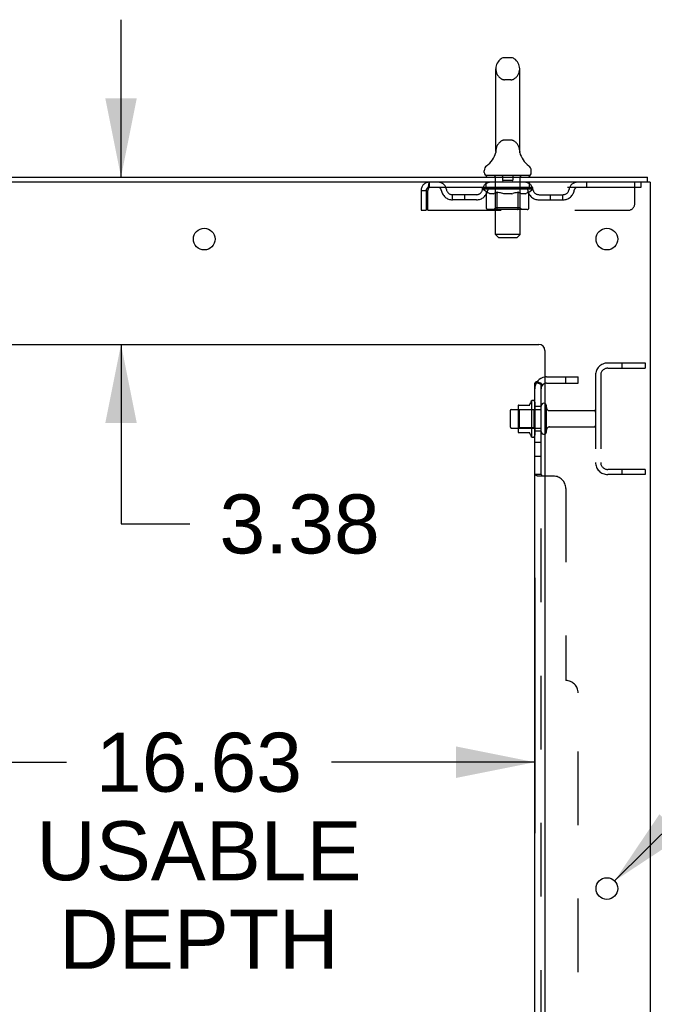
# Model space of a CAD drawing. Header units: inches. Extents: x 0 to 270, y 0 to 175.
# Tile 78 of 81: x 152 to 165, y 106 to 126. Entities that reach past the tile are written whole.
import ezdxf

# ---------------------------------------------------------------- set-up
doc = ezdxf.new("R2010")
doc.units = ezdxf.units.IN
doc.header["$LTSCALE"] = 14.84127
doc.header["$MEASUREMENT"] = 0
doc.linetypes.add('HIDDEN', pattern=[0.2, 0.1, -0.1])
doc.layers.get('0').update_dxf_attribs({"linetype": 'CONTINUOUS'})
for name, color, linetype in [('DEFAULT_2', 8, 'HIDDEN'), ('DIMENSIONS', 7, 'CONTINUOUS'), ('SUBPANEL', 7, 'CONTINUOUS')]:
    doc.layers.add(name, color=color, linetype=linetype)
doc.styles.get("Standard").update_dxf_attribs({"font": 'arial.ttf'})
doc.styles.add('TEXTSTYLE_1', font='gdt', dxfattribs={"width": 0.8})
doc.dimstyles.new('DIMSTYLE_1', dxfattribs={"dimtxt": 1.190476, "dimasz": 1.587302, "dimexe": 0.09, "dimexo": 0.07, "dimgap": 0.0375, "dimtad": 0, "dimtih": 1, "dimtoh": 1, "dimzin": 4, "dimdsep": 46, "dimtxsty": 'Standard', "dimblk": '_FILLED', "dimblk1": '_FILLED', "dimblk2": '_FILLED', "dimcen": 0.09, "dimadec": 3, "dimazin": 1, "dimtfac": 1, "dimtdec": 3, "dimtofl": 0, "dimtmove": 0, "dimatfit": 3, "dimldrblk": '_FILLED', "dimfxl": 0, "dimtolj": 1, "dimtzin": 4, "dimarcsym": 0})
doc.dimstyles.new('DIMSTYLE_2', dxfattribs={"dimtxt": 1.190476, "dimasz": 1.587302, "dimexe": 0.09, "dimexo": 0.07, "dimgap": 0.09, "dimtad": 0, "dimtih": 1, "dimtoh": 1, "dimzin": 4, "dimdsep": 46, "dimtxsty": 'Standard', "dimblk": '_FILLED', "dimblk1": '_FILLED', "dimblk2": '_FILLED', "dimcen": 0.09, "dimadec": 3, "dimazin": 1, "dimtfac": 1, "dimtdec": 3, "dimtofl": 0, "dimtmove": 0, "dimatfit": 1, "dimldrblk": '_FILLED', "dimfxl": 0, "dimtolj": 1, "dimtzin": 4, "dimarcsym": 0})

# ---------------------------------------------------------------- blocks, each defined once
blk = doc.blocks.new('_FILLED')
at = {"color": 0, "linetype": 'ByBlock'}
blk.add_solid([(0, 0), (-1, 0.2), (-1, -0.2)], dxfattribs=at)
blk = doc.blocks.new('*D14')
at = {"layer": 'DIMENSIONS', "color": 2, "linetype": 'Continuous'}
for p, q in [((162.191, 115.02), (162.191, 109.873)), ((145.566, 112.814), (145.566, 109.873)), ((145.566, 111.301), (152.738, 111.301)), ((162.191, 111.301), (158.088, 111.301))]:
    blk.add_line(p, q, dxfattribs=at)
at = {"layer": 'DIMENSIONS', "color": 2, "linetype": 'Continuous', "xscale": 1.5873015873, "yscale": 1.5873015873, "zscale": 1.5873015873, "rotation": 180}
blk.add_blockref('_FILLED', (145.566, 111.301), dxfattribs=at)
at = {"layer": 'DIMENSIONS', "color": 2, "linetype": 'Continuous', "xscale": 1.5873015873, "yscale": 1.5873015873, "zscale": 1.5873015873}
blk.add_blockref('_FILLED', (162.191, 111.301), dxfattribs=at)
at = {"layer": 'DIMENSIONS', "color": 2, "linetype": 'Continuous', "insert": (155.413, 111.896), "char_height": 1.1905, "width": 6.54983, "attachment_point": 2, "line_spacing_factor": 0.9}
blk.add_mtext('16.63\\PUSABLE\\PDEPTH', dxfattribs=at)
blk = doc.blocks.new('*D15')
at = {"layer": 'DIMENSIONS', "color": 2, "linetype": 'Continuous'}
for p, q in [((153.841, 123.103), (153.841, 126.277)), ((153.841, 119.728), (153.841, 116.107)), ((153.841, 116.107), (155.23, 116.107))]:
    blk.add_line(p, q, dxfattribs=at)
at = {"layer": 'DIMENSIONS', "color": 2, "linetype": 'Continuous', "xscale": 1.5873015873, "yscale": 1.5873015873, "zscale": 1.5873015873}
for p, rotation in [((153.841, 123.103), 270), ((153.841, 119.728), 90)]:
    blk.add_blockref('_FILLED', p, dxfattribs=dict(at, rotation=rotation))
at = {"layer": 'DIMENSIONS', "color": 2, "linetype": 'Continuous', "insert": (155.826, 116.702), "char_height": 1.1905, "width": 3.23509, "attachment_point": 1, "line_spacing_factor": 0.9}
blk.add_mtext('3.38', dxfattribs=at)
blk = doc.blocks.new('*D17')
at = {"layer": 'DIMENSIONS', "color": 2, "linetype": 'Continuous'}
for p, q in [((163.8, 108.907), (167.43, 112.503)), ((167.43, 112.503), (168.819, 112.503))]:
    blk.add_line(p, q, dxfattribs=at)
at = {"layer": 'DIMENSIONS', "color": 2, "linetype": 'Continuous', "xscale": 1.5873015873, "yscale": 1.5873015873, "zscale": 1.5873015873, "rotation": 224.7302015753}
blk.add_blockref('_FILLED', (163.8, 108.907), dxfattribs=at)
at = {"layer": 'DIMENSIONS', "color": 2, "linetype": 'Continuous', "insert": (169.415, 113.098), "char_height": 1.19048, "width": 3.89744, "attachment_point": 1, "line_spacing_factor": 0.9, "style": 'TEXTSTYLE_1'}
blk.add_mtext('{\\fgdt;n}\\fArial;.44\\P(x12)', dxfattribs=at)

msp = doc.modelspace()

# ---------------------------------------------------------------- linework, layer by layer
at = {"color": 7, "linetype": 'Continuous'}
for p, q in [((161.708, 125.511), (161.581, 125.511)), ((161.403, 123.625), (161.403, 125.288)), ((161.886, 123.625), (161.886, 125.288)), ((161.398, 123.581), (161.397, 123.58)), ((161.402, 123.598), (161.401, 123.597)), ((161.402, 123.598), (161.401, 123.598)), ((161.401, 123.597), (161.401, 123.596)), ((161.401, 123.596), (161.401, 123.596)), ((161.401, 123.596), (161.401, 123.595)), ((161.401, 123.595), (161.401, 123.594)), ((161.403, 123.607), (161.402, 123.605)), ((161.403, 123.606), (161.402, 123.605)), ((161.402, 123.605), (161.402, 123.605)), ((161.402, 123.605), (161.402, 123.604)), ((161.402, 123.604), (161.402, 123.603)), ((161.402, 123.603), (161.402, 123.603)), ((161.402, 123.603), (161.402, 123.602)), ((161.402, 123.602), (161.402, 123.601)), ((161.402, 123.602), (161.402, 123.601)), ((161.402, 123.601), (161.402, 123.6)), ((161.402, 123.601), (161.402, 123.6)), ((161.402, 123.6), (161.402, 123.599)), ((161.402, 123.599), (161.402, 123.598)), ((161.402, 123.599), (161.402, 123.598)), ((161.403, 123.621), (161.403, 123.625)), ((161.403, 123.621), (161.403, 123.62)), ((161.403, 123.62), (161.403, 123.619)), ((161.403, 123.619), (161.403, 123.619)), ((161.403, 123.619), (161.403, 123.618)), ((161.403, 123.618), (161.403, 123.617)), ((161.403, 123.617), (161.403, 123.617)), ((161.403, 123.616), (161.403, 123.615)), ((161.403, 123.615), (161.403, 123.614)), ((161.403, 123.614), (161.403, 123.613)), ((161.403, 123.614), (161.403, 123.613)), ((161.403, 123.613), (161.403, 123.612)), ((161.403, 123.612), (161.403, 123.611)), ((161.403, 123.612), (161.403, 123.611)), ((161.403, 123.611), (161.403, 123.61)), ((161.403, 123.61), (161.403, 123.609)), ((161.403, 123.61), (161.403, 123.609)), ((161.403, 123.609), (161.403, 123.608)), ((161.403, 123.608), (161.403, 123.607)), ((161.403, 123.608), (161.403, 123.607)), ((161.403, 123.607), (161.403, 123.606)), ((161.886, 123.625), (161.886, 123.621)), ((161.886, 123.62), (161.886, 123.621)), ((161.886, 123.62), (161.886, 123.621)), ((161.886, 123.615), (161.886, 123.616)), ((161.886, 123.613), (161.886, 123.613)), ((161.886, 123.612), (161.886, 123.613)), ((161.886, 123.611), (161.886, 123.612)), ((161.886, 123.61), (161.886, 123.611)), ((161.886, 123.611), (161.886, 123.611)), ((161.886, 123.609), (161.886, 123.61)), ((161.886, 123.61), (161.886, 123.61)), ((161.886, 123.608), (161.886, 123.609)), ((161.886, 123.609), (161.886, 123.609)), ((161.886, 123.607), (161.886, 123.608)), ((161.887, 123.607), (161.886, 123.607)), ((161.887, 123.606), (161.887, 123.607)), ((161.887, 123.605), (161.887, 123.606)), ((161.887, 123.605), (161.887, 123.606)), ((161.887, 123.604), (161.887, 123.605)), ((161.887, 123.603), (161.887, 123.604)), ((161.887, 123.602), (161.887, 123.603)), ((161.887, 123.603), (161.887, 123.603)), ((161.887, 123.601), (161.887, 123.602)), ((161.887, 123.6), (161.887, 123.601)), ((161.887, 123.6), (161.887, 123.601)), ((161.888, 123.599), (161.887, 123.6)), ((161.888, 123.598), (161.887, 123.599)), ((161.888, 123.597), (161.888, 123.598)), ((161.888, 123.597), (161.888, 123.598)), ((161.888, 123.596), (161.888, 123.597)), ((161.888, 123.595), (161.888, 123.596)), ((161.888, 123.594), (161.888, 123.595)), ((161.892, 123.58), (161.892, 123.581)), ((161.17, 123.193), (161.17, 123.231)), ((161.207, 123.133), (161.207, 123.103)), ((162.082, 123.133), (161.207, 123.133)), ((162.082, 123.133), (162.082, 123.103)), ((162.12, 123.193), (162.12, 123.231)), ((164.468, 122.999), (164.468, 123.103)), ((162.121, 118.584), (162.121, 117.872)), ((161.691, 118.385), (161.691, 118.07)), ((161.721, 118.415), (161.855, 118.415)), ((161.855, 118.483), (161.855, 117.972)), ((161.865, 118.505), (162.093, 118.505)), ((161.721, 118.04), (161.855, 118.04)), ((161.865, 117.95), (162.093, 117.95))]:
    msp.add_line(p, q, dxfattribs=at)
at = {"color": 3, "linetype": 'Continuous'}
for p, q in [((146.709, 123.103), (164.468, 123.103)), ((164.52, 122.999), (146.714, 122.999)), ((164.52, 122.999), (164.52, 55.207)), ((150.395, 119.728), (162.27, 119.728)), ((162.395, 119.603), (162.395, 57.228))]:
    msp.add_line(p, q, dxfattribs=at)
at = {"color": 7, "linetype": 'Continuous'}
for points in [[(161.403, 123.618), (161.403, 123.617), (161.403, 123.616)], [(161.886, 123.613), (161.886, 123.614), (161.886, 123.615), (161.886, 123.615), (161.886, 123.616), (161.886, 123.616), (161.886, 123.617), (161.886, 123.618), (161.886, 123.618), (161.886, 123.619), (161.886, 123.62)], [(161.886, 123.616), (161.886, 123.617), (161.886, 123.618), (161.886, 123.618), (161.886, 123.619), (161.886, 123.62)]]:
    msp.add_lwpolyline(points, dxfattribs=at)
at = {"color": 3, "linetype": 'Continuous'}
for centre in [(155.52, 121.853), (163.645, 121.853), (163.645, 108.753)]:
    msp.add_circle(centre, 0.219, dxfattribs=at)
at = {"color": 7, "linetype": 'Continuous'}
for centre, radius, start, end in [((161.645, 125.288), 0.241, 123.1848, 180), ((161.581, 125.386), 0.125, 90, 123.1848), ((161.708, 125.386), 0.125, 56.8152, 90), ((161.645, 125.288), 0.241, 0, 56.8152), ((160.921, 123.732), 0.5, 306.7414, 344.6791), ((162.368, 123.732), 0.5, 195.3209, 233.2586), ((161.295, 123.231), 0.125, 126.7414, 180), ((161.995, 123.231), 0.125, 0, 53.2586), ((161.23, 123.193), 0.06, 180, 270), ((162.06, 123.193), 0.06, 270, 360), ((162.721, 118.228), 0.698, 149.3369, 156.0321), ((162.152, 118.562), 0.0384, 0, 145.5503), ((161.721, 118.385), 0.03, 90, 180), ((161.865, 118.495), 0.01, 90, 174.8062), ((161.996, 118.483), 0.141, 174.7919, 180), ((162.074, 118.515), 0.01, 270, 336.0321), ((162.371, 118.485), 0.055, 64.0906, 180), ((161.721, 118.07), 0.03, 180, 270), ((161.996, 117.972), 0.141, 180, 185.2081), ((162.371, 117.97), 0.055, 180, 295.9094), ((161.865, 117.96), 0.01, 185.1938, 270), ((162.074, 117.94), 0.01, 23.9679, 90), ((162.721, 118.228), 0.698, 203.9679, 210.6631), ((162.152, 117.894), 0.0384, 214.4497, 360)]:
    msp.add_arc(centre, radius, start, end, dxfattribs=at)
at = {"color": 3, "linetype": 'Continuous'}
msp.add_arc((162.27, 119.603), 0.125, 0, 90, dxfattribs=at)
at = {"layer": 'DEFAULT_2', "color": 8, "linetype": 'HIDDEN'}
for p, q in [((161.708, 125.066), (161.581, 125.066)), ((161.708, 123.848), (161.581, 123.848)), ((161.397, 123.58), (161.397, 123.58)), ((161.397, 123.58), (161.397, 123.58)), ((161.397, 123.58), (161.397, 123.58)), ((161.398, 123.581), (161.398, 123.581)), ((161.892, 123.58), (161.892, 123.58)), ((161.387, 123.133), (161.387, 123.103)), ((161.902, 123.133), (161.902, 123.103)), ((160.062, 122.999), (160.062, 122.895)), ((161.207, 122.895), (161.207, 122.999)), ((161.396, 121.943), (161.396, 123.103)), ((161.54, 123.123), (161.54, 123.043)), ((161.74, 123.033), (161.55, 123.033)), ((161.75, 123.123), (161.75, 123.043)), ((161.894, 121.943), (161.894, 123.103)), ((162.082, 122.895), (162.082, 122.999)), ((163.232, 122.999), (163.232, 122.895)), ((164.207, 122.561), (164.207, 122.999)), ((164.332, 122.999), (164.332, 122.895)), ((159.895, 122.832), (159.895, 122.436)), ((159.895, 122.832), (159.999, 122.832)), ((159.999, 122.832), (159.999, 122.436)), ((160.029, 122.436), (160.029, 122.832)), ((164.332, 122.895), (160.062, 122.895)), ((160.53, 122.644), (160.53, 122.748)), ((161.013, 122.748), (160.53, 122.748)), ((160.78, 122.644), (160.78, 122.748)), ((161.138, 122.858), (161.138, 122.89)), ((161.138, 122.889), (161.383, 122.889)), ((161.216, 122.803), (161.138, 122.858)), ((162.151, 122.858), (161.138, 122.858)), ((161.139, 122.889), (161.139, 122.893)), ((161.235, 122.892), (161.139, 122.893)), ((161.146, 122.89), (161.146, 122.895)), ((161.153, 122.887), (161.153, 122.89)), ((161.153, 122.887), (162.136, 122.887)), ((161.16, 122.887), (161.16, 122.89)), ((161.161, 122.887), (161.161, 122.89)), ((161.169, 122.89), (161.169, 122.895)), ((161.182, 122.887), (161.182, 122.89)), ((161.183, 122.887), (161.183, 122.89)), ((161.206, 122.89), (161.206, 122.895)), ((161.216, 122.478), (161.216, 122.803)), ((161.216, 122.803), (161.228, 122.795)), ((161.218, 122.887), (161.218, 122.89)), ((161.22, 122.887), (161.22, 122.89)), ((161.24, 122.788), (161.228, 122.795)), ((161.235, 122.889), (161.235, 122.892)), ((161.251, 122.782), (161.239, 122.788)), ((161.263, 122.776), (161.251, 122.782)), ((161.257, 122.89), (161.257, 122.895)), ((161.258, 122.887), (161.258, 122.889)), ((161.258, 122.887), (161.258, 122.889)), ((161.261, 122.887), (161.261, 122.889)), ((161.274, 122.772), (161.262, 122.777)), ((161.267, 122.887), (161.267, 122.89)), ((161.267, 122.887), (161.267, 122.889)), ((161.269, 122.887), (161.269, 122.89)), ((161.272, 122.887), (161.272, 122.89)), ((161.285, 122.768), (161.274, 122.772)), ((161.276, 122.887), (161.276, 122.889)), ((161.36, 122.768), (161.285, 122.768)), ((161.287, 122.887), (161.287, 122.889)), ((161.301, 122.887), (161.301, 122.889)), ((161.302, 122.887), (161.302, 122.891)), ((161.318, 122.887), (161.318, 122.889)), ((161.319, 122.89), (161.319, 122.895)), ((161.327, 122.887), (161.327, 122.89)), ((161.33, 122.887), (161.33, 122.89)), ((161.338, 122.887), (161.338, 122.889)), ((161.347, 122.887), (161.347, 122.893)), ((161.359, 122.887), (161.359, 122.889)), ((161.36, 122.768), (161.372, 122.772)), ((161.361, 122.887), (161.361, 122.889)), ((161.383, 122.776), (161.372, 122.772)), ((161.383, 122.887), (161.383, 122.889)), ((161.395, 122.782), (161.383, 122.776)), ((161.437, 122.889), (161.387, 122.889)), ((161.391, 122.89), (161.391, 122.895)), ((161.395, 122.48), (161.395, 122.855)), ((161.406, 122.788), (161.395, 122.782)), ((161.397, 122.887), (161.397, 122.89)), ((161.401, 122.887), (161.401, 122.89)), ((161.405, 122.887), (161.405, 122.894)), ((161.418, 122.795), (161.406, 122.788)), ((161.409, 122.887), (161.409, 122.889)), ((161.418, 122.887), (161.418, 122.889)), ((161.43, 122.803), (161.418, 122.795)), ((161.43, 122.478), (161.43, 122.803)), ((161.43, 122.803), (161.453, 122.795)), ((161.437, 122.887), (161.437, 122.889)), ((161.497, 122.889), (161.449, 122.889)), ((161.476, 122.788), (161.453, 122.795)), ((161.466, 122.887), (161.466, 122.889)), ((161.471, 122.89), (161.471, 122.895)), ((161.474, 122.887), (161.474, 122.89)), ((161.476, 122.887), (161.476, 122.894)), ((161.499, 122.782), (161.476, 122.788)), ((161.478, 122.887), (161.478, 122.89)), ((161.484, 122.887), (161.484, 122.89)), ((161.497, 122.887), (161.497, 122.889)), ((161.521, 122.777), (161.498, 122.782)), ((161.561, 122.889), (161.517, 122.889)), ((161.543, 122.772), (161.521, 122.777)), ((161.528, 122.887), (161.528, 122.889)), ((161.565, 122.768), (161.543, 122.772)), ((161.553, 122.889), (161.645, 122.895)), ((161.557, 122.89), (161.557, 122.895)), ((161.557, 122.89), (161.557, 122.895)), ((161.557, 122.895), (161.557, 122.895)), ((161.557, 122.887), (161.557, 122.89)), ((161.56, 122.887), (161.56, 122.89)), ((161.561, 122.887), (161.561, 122.89)), ((161.561, 122.887), (161.561, 122.889)), ((161.724, 122.768), (161.565, 122.768)), ((161.628, 122.889), (161.589, 122.889)), ((161.594, 122.887), (161.594, 122.889)), ((161.628, 122.887), (161.628, 122.889)), ((161.643, 122.89), (161.642, 122.89)), ((161.642, 122.887), (161.642, 122.89)), ((161.643, 122.887), (161.643, 122.89)), ((161.645, 122.89), (161.645, 122.895)), ((161.645, 122.895), (161.736, 122.889)), ((161.647, 122.887), (161.647, 122.89)), ((161.647, 122.887), (161.647, 122.89)), ((161.647, 122.89), (161.647, 122.89)), ((161.661, 122.887), (161.661, 122.889)), ((161.661, 122.889), (161.7, 122.889)), ((161.695, 122.887), (161.695, 122.889)), ((161.724, 122.768), (161.746, 122.772)), ((161.728, 122.887), (161.728, 122.89)), ((161.728, 122.887), (161.728, 122.889)), ((161.728, 122.889), (161.772, 122.889)), ((161.729, 122.887), (161.729, 122.89)), ((161.732, 122.89), (161.732, 122.895)), ((161.732, 122.89), (161.732, 122.895)), ((161.732, 122.895), (161.732, 122.895)), ((161.732, 122.887), (161.732, 122.89)), ((161.768, 122.776), (161.746, 122.772)), ((161.761, 122.887), (161.761, 122.889)), ((161.79, 122.782), (161.767, 122.776)), ((161.812, 122.788), (161.79, 122.782)), ((161.792, 122.887), (161.792, 122.889)), ((161.792, 122.889), (161.84, 122.889)), ((161.805, 122.887), (161.805, 122.89)), ((161.811, 122.887), (161.811, 122.89)), ((161.835, 122.795), (161.812, 122.788)), ((161.813, 122.887), (161.813, 122.894)), ((161.815, 122.887), (161.815, 122.89)), ((161.818, 122.89), (161.818, 122.895)), ((161.824, 122.887), (161.824, 122.889)), ((161.857, 122.802), (161.834, 122.795)), ((161.852, 122.887), (161.852, 122.889)), ((161.852, 122.889), (161.902, 122.889)), ((161.857, 122.478), (161.857, 122.802)), ((161.857, 122.802), (161.869, 122.795)), ((161.88, 122.788), (161.869, 122.795)), ((161.872, 122.887), (161.872, 122.889)), ((161.88, 122.887), (161.88, 122.889)), ((161.891, 122.782), (161.88, 122.788)), ((161.884, 122.887), (161.884, 122.894)), ((161.888, 122.887), (161.888, 122.89)), ((161.902, 122.777), (161.891, 122.782)), ((161.892, 122.887), (161.892, 122.89)), ((161.895, 122.48), (161.895, 122.855)), ((161.898, 122.89), (161.898, 122.895)), ((161.912, 122.772), (161.902, 122.777)), ((161.906, 122.887), (161.906, 122.889)), ((161.906, 122.889), (162.067, 122.889)), ((161.923, 122.768), (161.912, 122.772)), ((162.006, 122.768), (161.923, 122.768)), ((161.928, 122.887), (161.928, 122.889)), ((161.93, 122.887), (161.93, 122.889)), ((161.942, 122.887), (161.942, 122.893)), ((161.951, 122.887), (161.951, 122.889)), ((161.959, 122.887), (161.959, 122.89)), ((161.962, 122.887), (161.962, 122.89)), ((161.97, 122.89), (161.97, 122.895)), ((161.971, 122.887), (161.971, 122.889)), ((161.987, 122.887), (161.987, 122.891)), ((161.988, 122.887), (161.988, 122.889)), ((162.002, 122.887), (162.002, 122.889)), ((162.006, 122.768), (162.017, 122.772)), ((162.014, 122.887), (162.014, 122.889)), ((162.017, 122.887), (162.017, 122.89)), ((162.028, 122.777), (162.017, 122.772)), ((162.02, 122.887), (162.02, 122.89)), ((162.022, 122.887), (162.022, 122.889)), ((162.023, 122.887), (162.023, 122.89)), ((162.028, 122.887), (162.028, 122.889)), ((162.038, 122.782), (162.028, 122.776)), ((162.031, 122.887), (162.031, 122.889)), ((162.031, 122.887), (162.031, 122.889)), ((162.032, 122.89), (162.032, 122.895)), ((162.049, 122.788), (162.038, 122.782)), ((162.06, 122.794), (162.049, 122.788)), ((162.071, 122.802), (162.06, 122.794)), ((162.069, 122.887), (162.069, 122.89)), ((162.071, 122.887), (162.071, 122.89)), ((162.071, 122.802), (162.151, 122.858)), ((162.071, 122.478), (162.071, 122.802)), ((162.083, 122.89), (162.083, 122.895)), ((162.106, 122.887), (162.106, 122.89)), ((162.107, 122.887), (162.107, 122.89)), ((162.12, 122.89), (162.12, 122.895)), ((162.128, 122.887), (162.128, 122.89)), ((162.129, 122.887), (162.129, 122.89)), ((162.136, 122.887), (162.136, 122.89)), ((162.143, 122.89), (162.143, 122.895)), ((162.151, 122.858), (162.151, 122.895)), ((162.276, 122.748), (162.759, 122.748)), ((162.509, 122.644), (162.509, 122.748)), ((162.759, 122.644), (162.759, 122.748)), ((161.013, 122.644), (160.53, 122.644)), ((162.276, 122.644), (162.759, 122.644)), ((159.895, 122.436), (159.999, 122.436)), ((160.029, 122.436), (164.082, 122.436)), ((162.037, 122.449), (161.25, 122.449)), ((161.395, 122.48), (161.363, 122.449)), ((161.895, 122.48), (161.395, 122.48)), ((161.84, 122.449), (161.842, 122.449)), ((161.842, 122.449), (161.844, 122.449)), ((161.844, 122.449), (161.846, 122.451)), ((161.846, 122.451), (161.848, 122.452)), ((161.848, 122.452), (161.85, 122.454)), ((161.895, 122.48), (161.926, 122.449)), ((161.456, 121.883), (161.396, 121.943)), ((161.894, 121.943), (161.396, 121.943)), ((161.834, 121.883), (161.894, 121.943)), ((161.456, 121.883), (161.834, 121.883)), ((163.662, 119.353), (164.416, 119.353)), ((163.662, 119.249), (164.416, 119.249)), ((163.946, 119.353), (163.946, 119.249)), ((164.416, 119.353), (164.416, 119.249)), ((163.416, 119.106), (163.416, 117.349)), ((163.52, 119.106), (163.52, 117.349)), ((161.875, 118.411), (161.855, 118.431)), ((161.855, 118.415), (162.316, 118.415)), ((161.875, 118.411), (161.875, 118.044)), ((162.171, 118.411), (161.875, 118.411)), ((162.171, 118.411), (162.191, 118.431)), ((162.171, 118.411), (162.171, 118.044)), ((162.191, 118.562), (162.191, 117.894)), ((162.316, 117.97), (162.316, 118.485)), ((162.426, 117.97), (162.426, 118.485)), ((162.488, 118.393), (163.386, 118.393)), ((161.875, 118.044), (161.855, 118.024)), ((161.855, 118.04), (162.316, 118.04)), ((162.171, 118.044), (161.875, 118.044)), ((162.171, 118.044), (162.191, 118.024)), ((162.488, 118.063), (163.386, 118.063)), ((164.416, 117.207), (163.662, 117.207)), ((163.946, 117.207), (163.946, 117.103)), ((164.416, 117.207), (164.416, 117.103)), ((164.416, 117.103), (163.662, 117.103))]:
    msp.add_line(p, q, dxfattribs=at)
for points in [[(160.062, 122.999), (160.059, 122.998), (160.057, 122.995), (160.054, 122.989), (160.052, 122.982), (160.05, 122.973), (160.047, 122.962), (160.045, 122.95), (160.043, 122.936), (160.04, 122.921), (160.038, 122.904), (160.036, 122.887), (160.033, 122.869), (160.031, 122.851), (160.029, 122.832)], [(160.062, 122.895), (160.059, 122.894), (160.057, 122.893), (160.054, 122.891), (160.052, 122.889), (160.05, 122.885), (160.047, 122.881), (160.045, 122.876), (160.043, 122.871), (160.04, 122.865), (160.038, 122.859), (160.036, 122.853), (160.033, 122.846), (160.031, 122.839), (160.029, 122.832)], [(161.25, 122.449), (161.246, 122.449), (161.242, 122.449), (161.238, 122.451), (161.234, 122.452), (161.23, 122.454), (161.227, 122.456), (161.224, 122.459), (161.221, 122.462), (161.219, 122.466), (161.217, 122.47), (161.216, 122.474), (161.216, 122.478)], [(161.447, 122.449), (161.445, 122.449), (161.443, 122.449), (161.441, 122.451), (161.439, 122.452), (161.437, 122.454), (161.435, 122.456), (161.434, 122.459), (161.432, 122.462), (161.431, 122.466), (161.43, 122.47), (161.43, 122.474), (161.43, 122.478)], [(161.85, 122.454), (161.852, 122.456), (161.854, 122.459), (161.855, 122.462), (161.856, 122.466)], [(161.852, 122.456), (161.854, 122.459), (161.855, 122.462)], [(161.856, 122.466), (161.857, 122.47), (161.857, 122.474), (161.857, 122.478)], [(161.857, 122.47), (161.857, 122.474), (161.857, 122.478)], [(162.037, 122.449), (162.041, 122.449), (162.045, 122.449), (162.049, 122.451), (162.053, 122.452), (162.057, 122.454), (162.06, 122.456), (162.063, 122.459), (162.066, 122.462), (162.068, 122.466), (162.07, 122.47), (162.071, 122.474), (162.071, 122.478)]]:
    msp.add_lwpolyline(points, dxfattribs=at)
for centre, radius, start, end in [((161.645, 125.288), 0.241, 180, 236.8152), ((161.645, 125.288), 0.241, 303.1848, 360), ((161.581, 125.191), 0.125, 236.8152, 270), ((161.708, 125.191), 0.125, 270, 303.1848), ((161.645, 123.625), 0.241, 123.1848, 180), ((161.581, 123.723), 0.125, 90, 123.1848), ((161.708, 123.723), 0.125, 56.8152, 90), ((161.645, 123.625), 0.241, 0, 56.8152), ((161.366, 123.103), 0.03, 0, 90), ((161.53, 123.123), 0.01, 0, 90), ((161.76, 123.123), 0.01, 90, 180), ((161.924, 123.103), 0.03, 90, 180), ((160.062, 122.832), 0.167, 90, 180), ((160.241, 122.832), 0.167, 8.0716, 90), ((161.302, 122.832), 0.167, 90, 171.9284), ((161.55, 123.043), 0.01, 180, 270), ((161.74, 123.043), 0.01, 270, 360), ((161.987, 122.832), 0.167, 8.0716, 90), ((163.048, 122.832), 0.167, 90, 171.9284), ((160.062, 122.832), 0.063, 90, 180), ((160.241, 122.832), 0.0625, 7.9863, 90), ((160.53, 122.873), 0.229, 187.9863, 270), ((160.53, 122.873), 0.125, 188.0716, 270), ((161.013, 122.873), 0.125, 270, 351.9284), ((161.013, 122.873), 0.229, 270, 352.0137), ((161.302, 122.832), 0.0625, 90, 172.0137), ((161.363, 122.855), 0.0318, 0, 90), ((161.926, 122.855), 0.0318, 90, 180), ((161.988, 122.832), 0.0625, 7.9863, 90), ((162.276, 122.873), 0.229, 187.9863, 270), ((162.276, 122.873), 0.125, 188.0716, 270), ((162.759, 122.873), 0.125, 270, 351.9284), ((162.759, 122.873), 0.229, 270, 352.0137), ((163.048, 122.832), 0.0625, 90, 172.0137), ((164.082, 122.561), 0.125, 270, 360), ((163.662, 119.106), 0.246, 90, 180), ((163.662, 119.106), 0.142, 90, 180), ((162.371, 118.485), 0.055, 360, 64.0906), ((162.488, 118.455), 0.0625, 180, 270), ((163.386, 118.363), 0.03, 360, 90), ((162.371, 117.97), 0.055, 295.9094, 0), ((162.488, 118), 0.0625, 90, 180), ((163.386, 118.093), 0.03, 270, 0), ((163.662, 117.349), 0.246, 180, 270), ((163.662, 117.349), 0.142, 180, 270)]:
    msp.add_arc(centre, radius, start, end, dxfattribs=at)
for centre, major_axis, ratio, start_param, end_param in [((161.645, 122.895), (0.506, 0.005), 0.05963, 9.249616, 9.431313), ((161.645, 122.895), (0.506, 0), 0.060556, -3.083241, -2.96706), ((161.645, 122.895), (0.506, 0.011), 0.05688, 2.791345, 2.965878), ((161.158, 122.885), (0.158, -0.002), 0.05963, 0.605815, 1.645666), ((161.103, 122.885), (0.158, 0.002), 0.05963, 0.25549, 1.295341), ((161.645, 122.895), (0.506, -0.005), 0.05963, -2.96643, -2.791898), ((161.103, 122.88), (0.158, 0.003), 0.05688, 1.20151, 1.294789), ((161.158, 122.88), (0.158, 0), 0.060556, 1.551758, 1.645036), ((161.123, 122.88), (0.158, 0.002), 0.05963, 1.170259, 1.376596), ((161.159, 122.882), (0.131, 0.001), 0.05963, 1.065228, 1.614276), ((161.143, 122.882), (0.131, 0.003), 0.05688, 0.890143, 1.43919), ((161.189, 122.882), (0.131, 0), 0.060556, 1.240391, 1.789438), ((161.645, 122.895), (0.506, 0.015), 0.052395, 2.616403, 2.790936), ((161.208, 122.885), (0.158, -0.003), 0.05688, 0.7809, 1.820751), ((161.1, 122.885), (0.158, 0.003), 0.05688, 0.080405, 1.120256), ((161.645, 122.895), (0.506, -0.011), 0.05688, -2.791345, -2.616812), ((161.1, 122.88), (0.158, 0.005), 0.052395, 1.026568, 1.119847), ((161.208, 122.88), (0.158, -0.002), 0.05963, 1.72692, 1.820198), ((161.142, 122.882), (0.131, 0.004), 0.052395, 0.715201, 1.264248), ((161.234, 122.882), (0.131, -0.001), 0.05963, 1.415553, 1.9646), ((161.645, 122.895), (0.506, 0.02), 0.046319, 2.441654, 2.616187), ((161.271, 122.885), (0.158, -0.005), 0.052395, 0.955842, 1.995693), ((161.114, 122.885), (0.158, 0.005), 0.052395, -0.094537, 0.945314), ((161.645, 122.895), (0.506, -0.015), 0.052395, -2.616403, -2.44187), ((161.114, 122.88), (0.158, 0.006), 0.046319, 0.851819, 0.945098), ((161.271, 122.88), (0.158, -0.003), 0.05688, 1.902006, 1.995284), ((161.157, 122.882), (0.131, 0.005), 0.046319, 0.540452, 1.089499), ((161.291, 122.882), (0.131, -0.003), 0.05688, 1.590638, 2.139686), ((161.123, 122.885), (0.158, 0), 0.060556, 0.430652, 0.777569), ((161.645, 122.895), (0.506, 0.024), 0.038841, 2.267123, 2.441656), ((161.346, 122.885), (0.158, -0.006), 0.046319, 1.130591, 2.170442), ((161.645, 122.895), (0.506, -0.02), 0.046319, -2.441654, -2.267121), ((161.143, 122.885), (0.158, 0.006), 0.046319, -0.269286, 0.770565), ((161.143, 122.88), (0.158, 0.007), 0.038841, 0.677289, 0.770567), ((161.346, 122.88), (0.158, -0.005), 0.052395, 2.076947, 2.170226), ((161.187, 122.882), (0.131, 0.006), 0.038841, 0.365921, 0.914969), ((161.358, 122.882), (0.131, -0.004), 0.052395, 1.76558, 2.314627), ((161.645, 122.895), (0.506, 0.027), 0.030195, 2.09281, 2.267343), ((161.43, 122.885), (0.158, -0.007), 0.038841, 1.305122, 2.344973), ((161.645, 122.895), (0.506, -0.024), 0.038841, -2.267123, -2.092591), ((161.188, 122.885), (0.158, 0.007), 0.038841, -0.443817, 0.596034), ((161.188, 122.88), (0.158, 0.008), 0.030195, 0.502975, 0.596254), ((161.43, 122.88), (0.158, -0.006), 0.046319, 2.251696, 2.344975), ((161.23, 122.882), (0.131, 0.007), 0.030195, 0.191608, 0.740655), ((161.434, 122.882), (0.131, -0.005), 0.046319, 1.940329, 2.489376), ((161.247, 122.885), (0.158, 0.008), 0.030195, -0.61813, 0.421721), ((161.645, 122.895), (0.506, 0.029), 0.020645, 1.918687, 2.09322), ((161.52, 122.885), (0.158, -0.008), 0.030195, 1.479435, 2.519286), ((161.645, 122.895), (0.506, -0.027), 0.030195, -2.09281, -1.918277), ((161.247, 122.88), (0.158, 0.009), 0.020645, 0.328852, 0.422131), ((161.52, 122.88), (0.158, -0.007), 0.038841, 2.426227, 2.519505), ((161.286, 122.882), (0.131, 0.007), 0.020645, 0.017485, 0.566532), ((161.517, 122.882), (0.131, -0.006), 0.038841, 2.11486, 2.663907), ((161.318, 122.885), (0.158, 0.009), 0.020645, -0.792253, 0.247598), ((161.645, 122.895), (0.506, 0.03), 0.010478, 1.744704, 1.919237), ((161.614, 122.885), (0.158, -0.009), 0.020645, 1.653558, 2.693409), ((161.645, 122.895), (0.506, -0.029), 0.020645, -1.918687, -1.744154), ((161.318, 122.88), (0.158, 0.009), 0.010478, 0.154869, 0.248148), ((161.614, 122.88), (0.158, -0.008), 0.030195, 2.60054, 2.693819), ((161.353, 122.882), (0.131, 0.008), 0.010478, 6.126688, 6.675735), ((161.604, 122.882), (0.131, -0.007), 0.030195, 2.289173, 2.83822), ((161.399, 122.885), (0.158, 0.009), 0.010478, -0.966236, -0.000846), ((161.709, 122.885), (0.158, -0.009), 0.010478, 1.827541, 2.867392), ((161.645, 122.895), (0.506, -0.03), 0.010478, -1.744704, -1.570171), ((161.709, 122.88), (0.158, -0.009), 0.020645, 2.774664, 2.867942), ((161.692, 122.882), (0.131, -0.007), 0.020645, 2.463296, 3.012344), ((161.58, 122.885), (0.158, 0.009), 0.010478, 0.274201, 1.314052), ((161.511, 122.882), (0.131, 0.008), 0.010478, -0.000483, 0.504314), ((161.487, 122.88), (0.158, 0.009), 0.010478, 0.099668, 0.192946), ((161.645, 122.895), (0.506, 0.03), 0.010478, -1.571421, -1.396888), ((161.802, 122.88), (0.158, -0.009), 0.010478, 2.948646, 3.041925), ((161.778, 122.882), (0.131, -0.008), 0.010478, 2.637279, 3.142076), ((161.675, 122.885), (0.158, 0.009), 0.020645, 0.448184, 1.488034), ((161.598, 122.882), (0.131, 0.007), 0.020645, 0.129249, 0.678296), ((161.58, 122.88), (0.158, 0.009), 0.020645, 0.273651, 0.366929), ((161.645, 122.895), (0.506, 0.029), 0.020645, -1.397439, -1.222906), ((161.89, 122.885), (0.158, -0.009), 0.010478, -3.140747, -2.175357), ((161.645, 122.895), (0.506, -0.03), 0.010478, 1.222355, 1.396888), ((161.769, 122.885), (0.158, 0.008), 0.030195, 0.622307, 1.662158), ((161.685, 122.882), (0.131, 0.007), 0.030195, 0.303372, 0.852419), ((161.936, 122.882), (0.131, -0.008), 0.010478, 2.749043, 3.29809), ((161.971, 122.885), (0.158, -0.009), 0.020645, 2.893995, 3.933846), ((161.675, 122.88), (0.158, 0.008), 0.030195, 0.447774, 0.541052), ((161.971, 122.88), (0.158, -0.009), 0.010478, 2.893445, 2.986723), ((161.645, 122.895), (0.506, 0.027), 0.030195, -1.223315, -1.048783), ((161.645, 122.895), (0.506, -0.029), 0.020645, 1.048373, 1.222906), ((161.859, 122.885), (0.158, 0.007), 0.038841, 0.79662, 1.836471), ((161.772, 122.882), (0.131, 0.006), 0.038841, 0.477686, 1.026733), ((162.003, 122.882), (0.131, -0.007), 0.020645, 2.57506, 3.124108), ((161.943, 122.885), (0.158, 0.006), 0.046319, 0.971151, 2.011002), ((162.042, 122.885), (0.158, -0.008), 0.030195, 2.719872, 3.759723), ((161.769, 122.88), (0.158, 0.007), 0.038841, 0.622087, 0.715366), ((162.042, 122.88), (0.158, -0.009), 0.020645, 2.719462, 2.812741), ((161.645, 122.895), (0.506, 0.024), 0.038841, -1.049002, -0.874469), ((161.645, 122.895), (0.506, -0.027), 0.030195, 0.87425, 1.048783), ((161.855, 122.882), (0.131, 0.005), 0.046319, 0.652216, 1.201263), ((162.018, 122.885), (0.158, 0.005), 0.052395, 1.1459, 2.185751), ((162.059, 122.882), (0.131, -0.007), 0.030195, 2.400937, 2.949985), ((162.101, 122.885), (0.158, -0.007), 0.038841, 2.545558, 3.585409), ((161.931, 122.882), (0.131, 0.004), 0.052395, 0.826965, 1.376012), ((161.859, 122.88), (0.158, 0.006), 0.046319, 0.796618, 0.889896), ((162.101, 122.88), (0.158, -0.008), 0.030195, 2.545339, 2.638617), ((162.081, 122.885), (0.158, 0.003), 0.05688, 1.320842, 2.360692), ((161.645, 122.895), (0.506, 0.02), 0.046319, -0.874471, -0.699939), ((161.645, 122.895), (0.506, -0.024), 0.038841, 0.699936, 0.874469), ((162.146, 122.885), (0.158, -0.006), 0.046319, 2.371028, 3.410879), ((162.102, 122.882), (0.131, -0.006), 0.038841, 2.226624, 2.775671), ((162.131, 122.885), (0.158, 0.002), 0.05963, 1.495927, 2.535778), ((161.999, 122.882), (0.131, 0.003), 0.05688, 1.001907, 1.550954), ((162.175, 122.885), (0.158, -0.005), 0.052395, 2.196279, 3.23613), ((162.132, 122.882), (0.131, -0.005), 0.046319, 2.052093, 2.601141), ((161.943, 122.88), (0.158, 0.005), 0.052395, 0.971367, 1.064645), ((162.167, 122.885), (0.158, 0), 0.060556, 1.671089, 2.71094), ((162.146, 122.88), (0.158, -0.007), 0.038841, 2.371026, 2.464304), ((162.189, 122.885), (0.158, -0.003), 0.05688, 2.021337, 3.061188), ((161.645, 122.895), (0.506, 0.015), 0.052395, -0.699723, -0.52519), ((161.645, 122.895), (0.506, -0.02), 0.046319, 0.525406, 0.699939), ((162.186, 122.885), (0.158, -0.002), 0.05963, 1.846251, 2.886102), ((162.055, 122.882), (0.131, 0.001), 0.05963, 1.176993, 1.72604), ((162.147, 122.882), (0.131, -0.004), 0.052395, 1.877344, 2.426392), ((162.1, 122.882), (0.131, 0), 0.060556, 1.352155, 1.901202), ((162.146, 122.882), (0.131, -0.003), 0.05688, 1.702402, 2.25145), ((162.13, 122.882), (0.131, -0.001), 0.05963, 1.527317, 2.076364), ((162.018, 122.88), (0.158, 0.003), 0.05688, 1.146309, 1.239587), ((162.175, 122.88), (0.158, -0.006), 0.046319, 2.196495, 2.289773), ((161.645, 122.895), (0.506, 0.011), 0.05688, -0.524781, -0.350248), ((161.645, 122.895), (0.506, -0.015), 0.052395, 0.350657, 0.52519), ((162.081, 122.88), (0.158, 0.002), 0.05963, 1.321394, 1.414673), ((162.189, 122.88), (0.158, -0.005), 0.052395, 2.021746, 2.115024), ((161.645, 122.895), (0.506, 0.005), 0.05963, -0.349695, -0.175162), ((161.645, 122.895), (0.506, -0.011), 0.05688, 0.175715, 0.350248), ((162.131, 122.88), (0.158, 0), 0.060556, 1.496556, 1.589835), ((162.186, 122.88), (0.158, -0.003), 0.05688, 1.846804, 1.940083), ((162.167, 122.88), (0.158, -0.002), 0.05963, 1.671719, 1.764997), ((161.645, 122.895), (0.506, 0), 0.060556, -0.174533, 0), ((161.645, 122.895), (0.506, -0.005), 0.05963, 0.000629, 0.175162)]:
    msp.add_ellipse(centre, major_axis=major_axis, ratio=ratio, start_param=start_param, end_param=end_param, dxfattribs=at)
at = {"layer": 'SUBPANEL', "color": 7, "linetype": 'Continuous'}
for p, q in [((162.245, 118.985), (162.291, 118.947)), ((162.316, 118.947), (162.191, 118.947)), ((162.316, 117.107), (162.316, 118.947)), ((162.316, 117.107), (162.191, 117.107))]:
    msp.add_line(p, q, dxfattribs=at)
at = {"layer": 'SUBPANEL', "color": 8, "linetype": 'HIDDEN'}
for p, q in [((162.428, 119.072), (163.066, 119.072)), ((162.816, 118.947), (162.816, 119.072)), ((163.066, 118.947), (163.066, 119.072)), ((162.256, 118.947), (162.256, 118.947)), ((162.291, 118.947), (162.341, 118.906)), ((162.316, 118.945), (162.316, 118.947)), ((162.428, 118.947), (163.066, 118.947)), ((162.316, 118.478), (162.191, 118.478)), ((162.316, 117.978), (162.191, 117.978)), ((162.316, 117.75), (162.191, 117.75)), ((162.316, 117.469), (162.191, 117.469)), ((162.191, 117.104), (162.191, 117.105)), ((162.316, 61.099), (162.316, 117.107)), ((162.316, 117.106), (162.316, 117.107)), ((162.316, 117.104), (162.316, 117.106)), ((162.566, 117.072), (162.395, 117.072)), ((162.816, 116.822), (162.816, 112.947)), ((163.066, 65.509), (163.066, 112.697))]:
    msp.add_line(p, q, dxfattribs=at)
at = {"layer": 'SUBPANEL', "color": 3, "linetype": 'Continuous'}
for p, q in [((162.191, 59.259), (162.191, 118.947)), ((162.395, 117.072), (162.245, 117.072))]:
    msp.add_line(p, q, dxfattribs=at)
for points in [[(162.221, 118.97), (162.213, 118.967), (162.21, 118.965), (162.206, 118.964), (162.203, 118.962), (162.2, 118.96), (162.197, 118.958), (162.195, 118.956), (162.193, 118.954), (162.192, 118.952), (162.191, 118.95), (162.191, 118.948), (162.191, 118.947)], [(162.245, 118.985), (162.242, 118.983), (162.24, 118.98), (162.236, 118.978), (162.233, 118.976), (162.229, 118.974), (162.225, 118.972), (162.221, 118.97)], [(162.217, 117.085), (162.213, 117.087), (162.21, 117.089), (162.206, 117.09), (162.203, 117.092), (162.2, 117.094), (162.197, 117.096), (162.195, 117.098), (162.193, 117.1), (162.192, 117.102), (162.191, 117.104), (162.191, 117.105), (162.191, 117.107)], [(162.245, 117.072), (162.242, 117.073), (162.24, 117.075), (162.236, 117.077), (162.233, 117.079), (162.229, 117.08), (162.225, 117.082), (162.217, 117.085)]]:
    msp.add_lwpolyline(points, dxfattribs=at)
at = {"layer": 'SUBPANEL', "color": 8, "linetype": 'HIDDEN'}
for points in [[(162.259, 118.947), (162.259, 118.947), (162.258, 118.947), (162.257, 118.947), (162.257, 118.947), (162.257, 118.947), (162.256, 118.947), (162.256, 118.947), (162.256, 118.947)], [(162.256, 118.947), (162.256, 118.947), (162.256, 118.947), (162.257, 118.947), (162.257, 118.947), (162.258, 118.946), (162.258, 118.946), (162.259, 118.946), (162.259, 118.946), (162.26, 118.946), (162.261, 118.946), (162.262, 118.946), (162.262, 118.946), (162.263, 118.946), (162.264, 118.945), (162.265, 118.945), (162.265, 118.945), (162.266, 118.945), (162.267, 118.945), (162.268, 118.945), (162.268, 118.944), (162.269, 118.944), (162.27, 118.944), (162.271, 118.944), (162.272, 118.944), (162.273, 118.943), (162.273, 118.943), (162.274, 118.943), (162.275, 118.943), (162.276, 118.942), (162.277, 118.942), (162.278, 118.942), (162.279, 118.942), (162.28, 118.941), (162.281, 118.941), (162.282, 118.941), (162.282, 118.94), (162.283, 118.94), (162.284, 118.94), (162.285, 118.939), (162.286, 118.939), (162.287, 118.939), (162.288, 118.938), (162.289, 118.938), (162.291, 118.938), (162.292, 118.937), (162.293, 118.937), (162.294, 118.936), (162.295, 118.936), (162.296, 118.935), (162.297, 118.935), (162.298, 118.935), (162.299, 118.934), (162.3, 118.934), (162.301, 118.933), (162.302, 118.933), (162.303, 118.932), (162.304, 118.932), (162.305, 118.932), (162.305, 118.931), (162.306, 118.931), (162.307, 118.93), (162.308, 118.93), (162.309, 118.93), (162.31, 118.929), (162.31, 118.929), (162.311, 118.928), (162.312, 118.928), (162.313, 118.928), (162.313, 118.927), (162.314, 118.927), (162.315, 118.927), (162.315, 118.926), (162.316, 118.926), (162.317, 118.925), (162.317, 118.925), (162.318, 118.925), (162.318, 118.924), (162.319, 118.924), (162.319, 118.924), (162.319, 118.924)], [(162.319, 118.924), (162.319, 118.924), (162.32, 118.924), (162.32, 118.924), (162.319, 118.924), (162.319, 118.924), (162.319, 118.924), (162.319, 118.924), (162.318, 118.925), (162.318, 118.925), (162.317, 118.925), (162.317, 118.926), (162.316, 118.926), (162.316, 118.926)], [(162.2, 117.094), (162.197, 117.096), (162.195, 117.098), (162.193, 117.1)], [(162.322, 117.097), (162.321, 117.098), (162.319, 117.1), (162.318, 117.101), (162.317, 117.103)], [(162.341, 117.072), (162.341, 117.073), (162.342, 117.075), (162.342, 117.077), (162.341, 117.078), (162.341, 117.08), (162.34, 117.081), (162.339, 117.083), (162.338, 117.085), (162.337, 117.086), (162.335, 117.087), (162.334, 117.089)]]:
    msp.add_lwpolyline(points, dxfattribs=at)
at = {"layer": 'SUBPANEL', "color": 7, "linetype": 'Continuous'}
for points in [[(162.321, 118.934), (162.319, 118.937), (162.318, 118.939), (162.317, 118.941), (162.316, 118.943), (162.316, 118.945)], [(162.33, 118.923), (162.328, 118.925), (162.326, 118.927), (162.324, 118.93), (162.322, 118.932), (162.321, 118.934)], [(162.341, 118.906), (162.341, 118.906), (162.342, 118.907), (162.342, 118.908), (162.341, 118.909), (162.341, 118.91), (162.34, 118.911), (162.339, 118.913), (162.338, 118.914), (162.337, 118.916), (162.335, 118.917), (162.334, 118.919), (162.33, 118.923)], [(162.326, 117.094), (162.324, 117.095), (162.322, 117.097), (162.321, 117.098), (162.319, 117.1), (162.318, 117.101), (162.317, 117.103), (162.316, 117.104), (162.316, 117.106), (162.316, 117.107)], [(162.341, 117.072), (162.341, 117.073), (162.342, 117.075), (162.342, 117.077), (162.341, 117.078), (162.341, 117.08), (162.34, 117.081), (162.339, 117.083), (162.338, 117.085), (162.337, 117.086), (162.335, 117.087), (162.334, 117.089), (162.332, 117.09), (162.33, 117.091), (162.326, 117.094)]]:
    msp.add_lwpolyline(points, dxfattribs=at)
at = {"layer": 'SUBPANEL', "color": 8, "linetype": 'HIDDEN'}
for centre, radius, start, end in [((162.428, 118.835), 0.237, 140.5658, 180), ((162.428, 118.835), 0.237, 90, 98.0054), ((162.428, 118.835), 0.112, 90, 107.1415), ((162.566, 116.822), 0.25, 0, 90), ((162.816, 112.697), 0.25, 0, 90)]:
    msp.add_arc(centre, radius, start, end, dxfattribs=at)
at = {"layer": 'SUBPANEL', "color": 3, "linetype": 'Continuous'}
msp.add_arc((162.428, 118.835), 0.237, 98.0054, 140.5658, dxfattribs=at)
at = {"layer": 'SUBPANEL', "color": 7, "linetype": 'Continuous'}
msp.add_arc((162.428, 118.835), 0.112, 107.1415, 180, dxfattribs=at)

# ---------------------------------------------------------------- dimensions: what is measured, and where the dimension line sits
at = {"layer": 'DIMENSIONS', "color": 2, "linetype": 'Continuous'}
dim = msp.add_linear_dim(base=(153.841374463, 119.727851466), p1=(164.407570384, 123.102851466), p2=(162.269570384, 119.727851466), angle=270, dimstyle='DIMSTYLE_1', dxfattribs=at)
dim.commit()
dim.dimension.update_dxf_attribs({"geometry": '*D15', "text_midpoint": (157.439279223, 116.100439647), "dimtype": 160})
dim = msp.add_linear_dim(base=(162.190570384, 111.301217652), p1=(145.565570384, 112.883673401), p2=(162.190570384, 115.090240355), text='<>\\PUSABLE\\PDEPTH', dimstyle='DIMSTYLE_1', dxfattribs=at)
dim.commit()
dim.dimension.update_dxf_attribs({"geometry": '*D14', "text_midpoint": (155.413210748, 109.515503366), "dimtype": 160})
dim = msp.add_diameter_dim_2p(p1=(163.8, 108.907), p2=(163.489, 108.599), text='%%c<>\\P(x12)', dimstyle='DIMSTYLE_2', override={"dimpost": '<>'}, dxfattribs=at)
dim.commit()
dim.dimension.update_dxf_attribs({"geometry": '*D17', "text_midpoint": (171.363, 111.61), "dimtype": 163})

doc.saveas('drawing.dxf')
